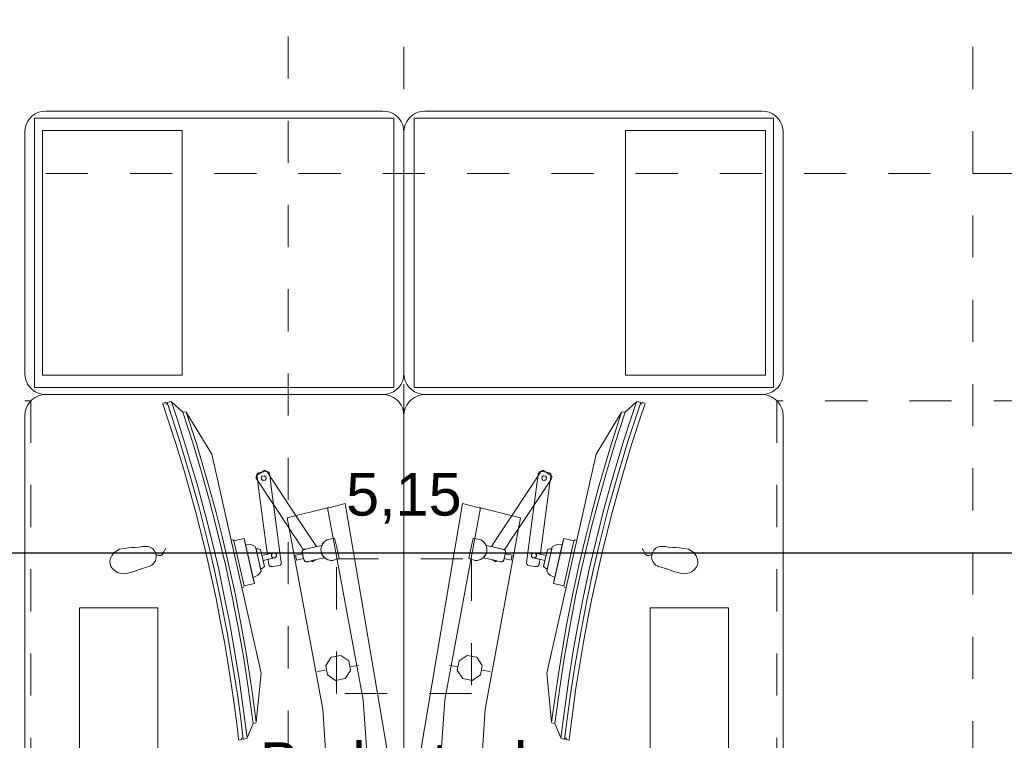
# Model space of a CAD drawing. Header units: metres. Extents: x -45.2 to 14.3, y -31.8 to 10.2.
# Tile 92 of 141: x -3.6 to -1.3, y -18.9 to -17.2. Entities that reach past the tile are written whole.
import ezdxf

# ---------------------------------------------------------------- set-up
doc = ezdxf.new("R2010")
doc.units = ezdxf.units.M
doc.header["$LTSCALE"] = 0.05
for name, pattern in [('gestrichelt - 01', [2, 1, -1]), ('Raster 01', [2, 1, -1]), ('VW-01 Strichlinie kurz', [2, 1, -1])]:
    doc.linetypes.add(name, pattern=pattern)
for name, color, linetype, lineweight in [('013_Beton und Stahlbetonarbeiten-Deckenversprung GRU', 7, 'VW-01 Strichlinie kurz', 9), ('053_Niederspannungsanlagen-Bodentanks', 7, 'gestrichelt - 01', 9), ('AV1-Einrichtung Bemaßung', 7, 'Continuous', 9)]:
    doc.layers.add(name, color=color, linetype=linetype, lineweight=lineweight)
for name, color, linetype, lineweight, true_color in [('ACTES-Einrichtung Aufsicht.', 7, 'Continuous', 9, 0xa6a6a6), ('AV1-Bewegungsfläche', 7, 'gestrichelt - 01', 9, 0xd9d9d9), ('AV1-Raster', 7, 'Raster 01', 9, 0xa6a6a6)]:
    doc.layers.add(name, color=color, linetype=linetype, lineweight=lineweight, true_color=true_color)
doc.styles.add('Arial', font='arial.ttf')

msp = doc.modelspace()

# ---------------------------------------------------------------- linework, layer by layer
at = {"layer": '013_Beton und Stahlbetonarbeiten-Deckenversprung GRU', "linetype": 'VW-01 Strichlinie kurz'}
msp.add_line((-2.975, -13.625), (-2.975, -21.725), dxfattribs=at)
at = {"layer": '053_Niederspannungsanlagen-Bodentanks'}
msp.add_lwpolyline([(-2.86, -18.465), (-2.54, -18.465), (-2.54, -18.785), (-2.86, -18.785)], close=True, dxfattribs=at)
at = {"layer": 'ACTES-Einrichtung Aufsicht.'}
for p, q in [((-3.0847, -18.5328), (-3.11, -18.4206)), ((-3.0781, -18.4213), (-3.0561, -18.5188)), ((-2.3219, -18.4213), (-2.3439, -18.5188)), ((-2.3153, -18.5328), (-2.29, -18.4206)), ((-2.826, -18.7208), (-2.8081, -18.7181)), ((-2.574, -18.7208), (-2.5919, -18.7181)), ((-2.8858, -18.7296), (-2.905, -18.7325)), ((-2.5142, -18.7296), (-2.495, -18.7325))]:
    msp.add_line(p, q, dxfattribs=at)
for points in [[(-2.75, -17.402), (-2.7413, -17.4028), (-2.7329, -17.405), (-2.725, -17.4087), (-2.7179, -17.4137), (-2.7117, -17.4199), (-2.7067, -17.427), (-2.703, -17.4349), (-2.7008, -17.4433), (-2.7, -17.452), (-2.7, -18.025), (-2.7, -18.025), (-2.7008, -18.0337), (-2.703, -18.0421), (-2.7067, -18.05), (-2.7117, -18.0571), (-2.7179, -18.0633), (-2.725, -18.0683), (-2.7329, -18.072), (-2.7413, -18.0742), (-2.75, -18.075), (-3.55, -18.075), (-3.55, -18.075), (-3.5587, -18.0742), (-3.5671, -18.072), (-3.575, -18.0683), (-3.5821, -18.0633), (-3.5883, -18.0571), (-3.5933, -18.05), (-3.597, -18.0421), (-3.5992, -18.0337), (-3.6, -18.025), (-3.6, -17.452), (-3.6, -17.452), (-3.5992, -17.4433), (-3.597, -17.4349), (-3.5933, -17.427), (-3.5883, -17.4199), (-3.5821, -17.4137), (-3.575, -17.4087), (-3.5671, -17.405), (-3.5587, -17.4028), (-3.55, -17.402)], [(-2.65, -17.402), (-2.6587, -17.4028), (-2.6671, -17.405), (-2.675, -17.4087), (-2.6821, -17.4137), (-2.6883, -17.4199), (-2.6933, -17.427), (-2.697, -17.4349), (-2.6992, -17.4433), (-2.7, -17.452), (-2.7, -18.025), (-2.7, -18.025), (-2.6992, -18.0337), (-2.697, -18.0421), (-2.6933, -18.05), (-2.6883, -18.0571), (-2.6821, -18.0633), (-2.675, -18.0683), (-2.6671, -18.072), (-2.6587, -18.0742), (-2.65, -18.075), (-1.85, -18.075), (-1.85, -18.075), (-1.8413, -18.0742), (-1.8329, -18.072), (-1.825, -18.0683), (-1.8179, -18.0633), (-1.8117, -18.0571), (-1.8067, -18.05), (-1.803, -18.0421), (-1.8008, -18.0337), (-1.8, -18.025), (-1.8, -17.452), (-1.8, -17.452), (-1.8008, -17.4433), (-1.803, -17.4349), (-1.8067, -17.427), (-1.8117, -17.4199), (-1.8179, -17.4137), (-1.825, -17.4087), (-1.8329, -17.405), (-1.8413, -17.4028), (-1.85, -17.402)], [(-3.5772, -17.419), (-2.724, -17.419), (-2.724, -18.058), (-3.5772, -18.058)], [(-2.676, -17.419), (-1.8228, -17.419), (-1.8228, -18.058), (-2.676, -18.058)], [(-3.5582, -17.448), (-3.2262, -17.448), (-3.2262, -18.029), (-3.5582, -18.029)], [(-2.1738, -17.448), (-1.8418, -17.448), (-1.8418, -18.029), (-2.1738, -18.029)], [(-3.156, -18.2168), (-3.2165, -18.1167), (-3.218, -18.1157), (-3.2248, -18.1172), (-3.252, -18.0925), (-3.2535, -18.0916), (-3.262, -18.0936), (-3.2609, -18.0968), (-3.2641, -18.0975), (-3.2652, -18.0942), (-3.2715, -18.0957), (-3.2722, -18.097), (-3.264, -18.1213), (-3.2413, -18.1914), (-3.2209, -18.2587), (-3.194, -18.3553), (-3.1712, -18.4456), (-3.1554, -18.516), (-3.146, -18.5593), (-3.1368, -18.6062), (-3.1262, -18.6625), (-3.1196, -18.7005), (-3.1084, -18.7718), (-3.1022, -18.8157), (-3.0946, -18.8754), (-3.0923, -18.8945), (-3.0911, -18.8955), (-3.0848, -18.8941), (-3.0852, -18.8907), (-3.082, -18.89), (-3.0816, -18.8934), (-3.0731, -18.8915), (-3.0721, -18.89), (-3.0582, -18.856), (-3.0514, -18.8545), (-3.0505, -18.853), (-3.0388, -18.7366), (-3.0847, -18.5328), (-3.11, -18.4206)], [(-2.244, -18.2168), (-2.1835, -18.1167), (-2.182, -18.1157), (-2.1752, -18.1172), (-2.148, -18.0925), (-2.1465, -18.0916), (-2.138, -18.0936), (-2.1391, -18.0968), (-2.1359, -18.0975), (-2.1348, -18.0942), (-2.1285, -18.0957), (-2.1278, -18.097), (-2.136, -18.1213), (-2.1587, -18.1914), (-2.1791, -18.2587), (-2.206, -18.3553), (-2.2288, -18.4456), (-2.2446, -18.516), (-2.254, -18.5593), (-2.2632, -18.6062), (-2.2738, -18.6625), (-2.2804, -18.7005), (-2.2916, -18.7718), (-2.2978, -18.8157), (-2.3054, -18.8754), (-2.3077, -18.8945), (-2.3089, -18.8955), (-2.3152, -18.8941), (-2.3148, -18.8907), (-2.318, -18.89), (-2.3184, -18.8934), (-2.3269, -18.8915), (-2.3279, -18.89), (-2.3418, -18.856), (-2.3486, -18.8545), (-2.3495, -18.853), (-2.3612, -18.7366), (-2.3153, -18.5328), (-2.29, -18.4206)], [(-3.2165, -18.1167), (-3.218, -18.1157), (-3.2248, -18.1172), (-3.2014, -18.1899), (-3.1806, -18.2592), (-3.1615, -18.3271), (-3.1445, -18.3925), (-3.1231, -18.4825), (-3.1083, -18.5507), (-3.0934, -18.6272), (-3.0811, -18.6969), (-3.0697, -18.7702), (-3.0582, -18.856), (-3.0514, -18.8545), (-3.0505, -18.853), (-3.0594, -18.786), (-3.0666, -18.7384), (-3.0755, -18.6832), (-3.0861, -18.6225), (-3.1009, -18.5473), (-3.1153, -18.4804), (-3.1306, -18.4152), (-3.1458, -18.3552), (-3.1636, -18.2897), (-3.1927, -18.191)], [(-2.1835, -18.1167), (-2.182, -18.1157), (-2.1752, -18.1172), (-2.1986, -18.1899), (-2.2194, -18.2592), (-2.2385, -18.3271), (-2.2555, -18.3925), (-2.2769, -18.4825), (-2.2917, -18.5507), (-2.3066, -18.6272), (-2.3189, -18.6969), (-2.3303, -18.7702), (-2.3418, -18.856), (-2.3486, -18.8545), (-2.3495, -18.853), (-2.3406, -18.786), (-2.3334, -18.7384), (-2.3245, -18.6832), (-2.3139, -18.6225), (-2.2991, -18.5473), (-2.2847, -18.4804), (-2.2694, -18.4152), (-2.2542, -18.3552), (-2.2364, -18.2897), (-2.2073, -18.191)], [(-2.937, -18.4426), (-2.9383, -18.4432), (-2.9387, -18.4433), (-2.9389, -18.443), (-2.9394, -18.4422), (-2.9413, -18.4394), (-2.945, -18.4338), (-2.9524, -18.4225), (-2.9674, -18.3999), (-2.9972, -18.3547), (-3.0271, -18.3095), (-3.042, -18.2869), (-3.0494, -18.2756), (-3.0504, -18.274), (-3.051, -18.2724), (-3.051, -18.2708), (-3.0507, -18.2693), (-3.0493, -18.2671), (-3.0449, -18.2641), (-3.036, -18.2582), (-3.0338, -18.2567), (-3.0314, -18.2556), (-3.0301, -18.2554), (-3.0291, -18.2555), (-3.0279, -18.2558), (-3.0265, -18.2566), (-3.0253, -18.2577), (-3.0232, -18.2609), (-2.9571, -18.361), (-2.924, -18.411), (-2.9077, -18.436)], [(-3.0381, -18.2595), (-3.0262, -18.258), (-3.0233, -18.2581), (-3.0221, -18.2587), (-3.0213, -18.2592), (-3.02, -18.2607), (-3.0192, -18.2624), (-3.019, -18.2635), (-3.0188, -18.2653), (-3.0178, -18.2728), (-3.0158, -18.2878), (-3.0118, -18.3178), (-3.0039, -18.3778), (-2.9959, -18.4378), (-2.992, -18.4678), (-2.9915, -18.4715), (-2.9912, -18.4734), (-2.9911, -18.4743), (-2.9911, -18.4759), (-2.9917, -18.4777), (-2.9923, -18.4786), (-2.9929, -18.4793), (-2.994, -18.4802), (-2.9969, -18.481), (-2.9998, -18.4814), (-3.0057, -18.4822), (-3.0116, -18.483), (-3.0146, -18.4834), (-3.0175, -18.4828), (-3.019, -18.4818), (-3.0196, -18.4811), (-3.0205, -18.4795), (-3.0209, -18.4781), (-3.021, -18.4772), (-3.0212, -18.4753), (-3.0217, -18.4715), (-3.0222, -18.4678), (-3.0222, -18.4661), (-3.0204, -18.4657), (-3.0056, -18.4621), (-3.0041, -18.4609), (-3.003, -18.4592), (-3.0026, -18.4573), (-3.0028, -18.4553), (-3.0036, -18.4535), (-3.0049, -18.4521), (-3.0066, -18.4512), (-3.0086, -18.4509), (-3.0234, -18.4541), (-3.0239, -18.4542), (-3.0241, -18.4539), (-3.0242, -18.453), (-3.0244, -18.4511), (-3.0249, -18.4473), (-3.0259, -18.4398), (-3.0339, -18.3799), (-3.0418, -18.3199), (-3.0458, -18.2899), (-3.0478, -18.2749), (-3.0488, -18.2674), (-3.0488, -18.2655), (-3.0483, -18.2635), (-3.0474, -18.2623), (-3.0464, -18.2614), (-3.0449, -18.2606)], [(-3.0296, -18.2785), (-3.0341, -18.2793), (-3.0379, -18.2768), (-3.0387, -18.2722), (-3.0361, -18.2685), (-3.0316, -18.2676), (-3.0278, -18.2702), (-3.027, -18.2747)], [(-2.463, -18.4426), (-2.4617, -18.4432), (-2.4613, -18.4433), (-2.4611, -18.443), (-2.4606, -18.4422), (-2.4587, -18.4394), (-2.455, -18.4338), (-2.4476, -18.4225), (-2.4326, -18.3999), (-2.4028, -18.3547), (-2.3729, -18.3095), (-2.358, -18.2869), (-2.3506, -18.2756), (-2.3496, -18.274), (-2.349, -18.2724), (-2.349, -18.2708), (-2.3493, -18.2693), (-2.3507, -18.2671), (-2.3551, -18.2641), (-2.364, -18.2582), (-2.3662, -18.2567), (-2.3686, -18.2556), (-2.3699, -18.2554), (-2.3709, -18.2555), (-2.3721, -18.2558), (-2.3735, -18.2566), (-2.3747, -18.2577), (-2.3768, -18.2609), (-2.4429, -18.361), (-2.476, -18.411), (-2.4923, -18.436)], [(-2.3619, -18.2595), (-2.3738, -18.258), (-2.3767, -18.2581), (-2.3779, -18.2587), (-2.3787, -18.2592), (-2.38, -18.2607), (-2.3808, -18.2624), (-2.381, -18.2635), (-2.3812, -18.2653), (-2.3822, -18.2728), (-2.3842, -18.2878), (-2.3882, -18.3178), (-2.3961, -18.3778), (-2.4041, -18.4378), (-2.408, -18.4678), (-2.4085, -18.4715), (-2.4088, -18.4734), (-2.4089, -18.4743), (-2.4089, -18.4759), (-2.4083, -18.4777), (-2.4077, -18.4786), (-2.4071, -18.4793), (-2.406, -18.4802), (-2.4031, -18.481), (-2.4002, -18.4814), (-2.3943, -18.4822), (-2.3884, -18.483), (-2.3854, -18.4834), (-2.3825, -18.4828), (-2.381, -18.4818), (-2.3804, -18.4811), (-2.3795, -18.4795), (-2.3791, -18.4781), (-2.379, -18.4772), (-2.3788, -18.4753), (-2.3783, -18.4715), (-2.3778, -18.4678), (-2.3778, -18.4661), (-2.3796, -18.4657), (-2.3944, -18.4621), (-2.3959, -18.4609), (-2.397, -18.4592), (-2.3974, -18.4573), (-2.3972, -18.4553), (-2.3964, -18.4535), (-2.3951, -18.4521), (-2.3934, -18.4512), (-2.3914, -18.4509), (-2.3766, -18.4541), (-2.3761, -18.4542), (-2.3759, -18.4539), (-2.3758, -18.453), (-2.3756, -18.4511), (-2.3751, -18.4473), (-2.3741, -18.4398), (-2.3661, -18.3799), (-2.3582, -18.3199), (-2.3542, -18.2899), (-2.3522, -18.2749), (-2.3512, -18.2674), (-2.3512, -18.2655), (-2.3517, -18.2635), (-2.3526, -18.2623), (-2.3536, -18.2614), (-2.3551, -18.2606)], [(-2.3704, -18.2785), (-2.373, -18.2747), (-2.3722, -18.2702), (-2.3684, -18.2676), (-2.3639, -18.2685), (-2.3613, -18.2722), (-2.3621, -18.2768), (-2.3659, -18.2793)], [(-2.8583, -20.1796), (-2.8604, -20.189), (-2.8604, -20.189), (-2.8707, -20.2343), (-2.867, -20.2346), (-2.8281, -20.2437), (-2.8281, -20.2437), (-2.7264, -19.532), (-2.7264, -19.532), (-2.7385, -18.9288), (-2.8392, -18.3339), (-2.8783, -18.3435), (-2.8817, -18.3438), (-2.8817, -18.3438), (-2.7968, -18.7996), (-2.7646, -19.2621), (-2.7642, -19.2627), (-2.7644, -19.2884), (-2.7644, -19.2884), (-2.769, -19.5072), (-2.769, -19.5072), (-2.8479, -20.1305), (-2.8479, -20.1305), (-2.8582, -20.1796)], [(-2.5417, -20.1796), (-2.5396, -20.189), (-2.5396, -20.189), (-2.5293, -20.2343), (-2.533, -20.2346), (-2.5719, -20.2437), (-2.5719, -20.2437), (-2.6736, -19.532), (-2.6736, -19.532), (-2.6615, -18.9288), (-2.5608, -18.3339), (-2.5217, -18.3435), (-2.5183, -18.3438), (-2.5183, -18.3438), (-2.6032, -18.7996), (-2.6354, -19.2621), (-2.6358, -19.2627), (-2.6356, -19.2884), (-2.6356, -19.2884), (-2.631, -19.5072), (-2.631, -19.5072), (-2.5521, -20.1305), (-2.5521, -20.1305), (-2.5418, -20.1796)], [(-3.3106, -18.4849), (-3.3212, -18.4878), (-3.3276, -18.4901), (-3.334, -18.4926), (-3.3431, -18.4959), (-3.3533, -18.4985), (-3.3633, -18.5006), (-3.3706, -18.4995), (-3.378, -18.4983), (-3.3822, -18.4958), (-3.3887, -18.4911), (-3.3922, -18.4875), (-3.3955, -18.4828), (-3.3975, -18.4773), (-3.3979, -18.4707), (-3.3962, -18.464), (-3.3936, -18.4581), (-3.3908, -18.4542), (-3.3879, -18.4502), (-3.3816, -18.4463), (-3.3753, -18.4423), (-3.3635, -18.4402), (-3.3538, -18.4386), (-3.3452, -18.4381), (-3.3384, -18.4379), (-3.3282, -18.4372), (-3.3207, -18.4359), (-3.3142, -18.4353), (-3.3066, -18.4358), (-3.303, -18.4371), (-3.299, -18.4392), (-3.2955, -18.4418), (-3.2935, -18.4442), (-3.2912, -18.4475), (-3.2899, -18.4505), (-3.2888, -18.4549), (-3.2883, -18.4571), (-3.2879, -18.4617), (-3.2885, -18.4651), (-3.2898, -18.4696), (-3.2909, -18.4715), (-3.2941, -18.4761), (-3.298, -18.4796), (-3.3015, -18.4818), (-3.3044, -18.483)], [(-3.0847, -18.5328), (-3.0808, -18.5319), (-3.0794, -18.5292), (-3.1036, -18.4219), (-3.1061, -18.4197), (-3.11, -18.4206), (-3.0847, -18.5328)], [(-3.0794, -18.5292), (-3.055, -18.5237), (-3.0792, -18.4164), (-3.1036, -18.4219)], [(-3.0759, -18.4311), (-3.0697, -18.4303), (-3.0634, -18.431), (-3.0575, -18.433), (-3.0522, -18.4362), (-3.0391, -18.4942), (-3.0425, -18.4994), (-3.047, -18.5038), (-3.0524, -18.5071), (-3.0583, -18.5091)], [(-2.8996, -18.4342), (-2.8958, -18.4333), (-2.8949, -18.4331), (-2.8952, -18.434), (-2.8958, -18.4359), (-2.8964, -18.4378), (-2.8967, -18.4399), (-2.8969, -18.442), (-2.8969, -18.4441), (-2.8968, -18.4463), (-2.8964, -18.4484), (-2.8959, -18.4505), (-2.8952, -18.4525), (-2.8943, -18.4545), (-2.8933, -18.4564), (-2.8922, -18.4581), (-2.8909, -18.4597), (-2.8895, -18.4612), (-2.8888, -18.4619), (-2.8885, -18.4623), (-2.8884, -18.4623), (-2.8884, -18.4624), (-2.8886, -18.4625), (-2.8924, -18.4633), (-2.9001, -18.465), (-2.9153, -18.4685), (-2.923, -18.4702), (-2.9268, -18.4711), (-2.9287, -18.4715), (-2.9297, -18.4717), (-2.9301, -18.4718), (-2.9307, -18.4719), (-2.9317, -18.472), (-2.9327, -18.4718), (-2.9336, -18.4716), (-2.934, -18.4714), (-2.9343, -18.4712), (-2.9346, -18.471), (-2.9354, -18.4704), (-2.9359, -18.4699), (-2.9364, -18.4693), (-2.9371, -18.4679), (-2.9375, -18.4664), (-2.9388, -18.4604), (-2.9402, -18.4544), (-2.9409, -18.4514), (-2.9412, -18.4499), (-2.9414, -18.4484), (-2.9412, -18.4468), (-2.9409, -18.4461), (-2.9407, -18.4456), (-2.9402, -18.4449), (-2.9399, -18.4444), (-2.9392, -18.4438), (-2.9384, -18.4432), (-2.9375, -18.4428), (-2.9371, -18.4427), (-2.9369, -18.4426), (-2.9359, -18.4424), (-2.934, -18.4419), (-2.9302, -18.4411)], [(-2.8539, -18.4645), (-2.8694, -18.4687), (-2.8694, -18.4687), (-2.8742, -18.4686), (-2.8788, -18.4677), (-2.8832, -18.4659), (-2.8871, -18.4634), (-2.8906, -18.4602), (-2.8933, -18.4563), (-2.8954, -18.4521), (-2.8966, -18.4475), (-2.8969, -18.4428), (-2.8964, -18.4381), (-2.895, -18.4336), (-2.8929, -18.4295), (-2.89, -18.4257), (-2.8864, -18.4226), (-2.8824, -18.4202), (-2.8823, -18.4202), (-2.8647, -18.4156), (-2.8596, -18.4384)], [(-2.5461, -18.4645), (-2.5306, -18.4687), (-2.5306, -18.4687), (-2.5258, -18.4686), (-2.5212, -18.4677), (-2.5168, -18.4659), (-2.5129, -18.4634), (-2.5094, -18.4602), (-2.5067, -18.4563), (-2.5046, -18.4521), (-2.5034, -18.4475), (-2.5031, -18.4428), (-2.5036, -18.4381), (-2.505, -18.4336), (-2.5071, -18.4295), (-2.51, -18.4257), (-2.5136, -18.4226), (-2.5176, -18.4202), (-2.5177, -18.4202), (-2.5353, -18.4156), (-2.5404, -18.4384)], [(-2.5004, -18.4342), (-2.5042, -18.4333), (-2.5051, -18.4331), (-2.5048, -18.434), (-2.5042, -18.4359), (-2.5036, -18.4378), (-2.5033, -18.4399), (-2.5031, -18.442), (-2.5031, -18.4441), (-2.5032, -18.4463), (-2.5036, -18.4484), (-2.5041, -18.4505), (-2.5048, -18.4525), (-2.5057, -18.4545), (-2.5067, -18.4564), (-2.5078, -18.4581), (-2.5091, -18.4597), (-2.5105, -18.4612), (-2.5112, -18.4619), (-2.5115, -18.4623), (-2.5116, -18.4623), (-2.5116, -18.4624), (-2.5114, -18.4625), (-2.5076, -18.4633), (-2.4999, -18.465), (-2.4847, -18.4685), (-2.477, -18.4702), (-2.4732, -18.4711), (-2.4713, -18.4715), (-2.4703, -18.4717), (-2.4699, -18.4718), (-2.4693, -18.4719), (-2.4683, -18.472), (-2.4673, -18.4718), (-2.4664, -18.4716), (-2.466, -18.4714), (-2.4657, -18.4712), (-2.4654, -18.471), (-2.4646, -18.4704), (-2.4641, -18.4699), (-2.4636, -18.4693), (-2.4629, -18.4679), (-2.4625, -18.4664), (-2.4612, -18.4604), (-2.4598, -18.4544), (-2.4591, -18.4514), (-2.4588, -18.4499), (-2.4586, -18.4484), (-2.4588, -18.4468), (-2.4591, -18.4461), (-2.4593, -18.4456), (-2.4598, -18.4449), (-2.4601, -18.4444), (-2.4608, -18.4438), (-2.4616, -18.4432), (-2.4625, -18.4428), (-2.4629, -18.4427), (-2.4631, -18.4426), (-2.4641, -18.4424), (-2.466, -18.4419), (-2.4698, -18.4411)], [(-2.3241, -18.4311), (-2.3303, -18.4303), (-2.3366, -18.431), (-2.3425, -18.433), (-2.3478, -18.4362), (-2.3609, -18.4942), (-2.3575, -18.4994), (-2.353, -18.5038), (-2.3476, -18.5071), (-2.3417, -18.5091)], [(-2.3206, -18.5292), (-2.345, -18.5237), (-2.3208, -18.4164), (-2.2964, -18.4219)], [(-2.3153, -18.5328), (-2.3192, -18.5319), (-2.3206, -18.5292), (-2.2964, -18.4219), (-2.2939, -18.4197), (-2.29, -18.4206), (-2.3153, -18.5328)], [(-2.0894, -18.4849), (-2.0788, -18.4878), (-2.0724, -18.4901), (-2.066, -18.4926), (-2.0569, -18.4959), (-2.0467, -18.4985), (-2.0367, -18.5006), (-2.0294, -18.4995), (-2.022, -18.4983), (-2.0178, -18.4958), (-2.0113, -18.4911), (-2.0078, -18.4875), (-2.0045, -18.4828), (-2.0025, -18.4773), (-2.0021, -18.4707), (-2.0038, -18.464), (-2.0064, -18.4581), (-2.0092, -18.4542), (-2.0121, -18.4502), (-2.0184, -18.4463), (-2.0247, -18.4423), (-2.0365, -18.4402), (-2.0462, -18.4386), (-2.0548, -18.4381), (-2.0616, -18.4379), (-2.0718, -18.4372), (-2.0793, -18.4359), (-2.0858, -18.4353), (-2.0934, -18.4358), (-2.097, -18.4371), (-2.101, -18.4392), (-2.1045, -18.4418), (-2.1065, -18.4442), (-2.1088, -18.4475), (-2.1101, -18.4505), (-2.1112, -18.4549), (-2.1117, -18.4571), (-2.1121, -18.4617), (-2.1115, -18.4651), (-2.1102, -18.4696), (-2.1091, -18.4715), (-2.1059, -18.4761), (-2.102, -18.4796), (-2.0985, -18.4818), (-2.0956, -18.483)], [(-3.051, -18.4412), (-3.0485, -18.4411), (-3.0459, -18.4414), (-3.0434, -18.4419), (-3.0404, -18.4428), (-3.0359, -18.463), (-3.0313, -18.4832), (-3.0336, -18.4854), (-3.0357, -18.4869), (-3.0379, -18.4882), (-3.0402, -18.4893)], [(-3.0072, -18.4627), (-3.0084, -18.4629), (-3.0096, -18.4628), (-3.0107, -18.4625), (-3.0118, -18.4619), (-3.0127, -18.4612), (-3.0135, -18.4603), (-3.014, -18.4593), (-3.0144, -18.4582), (-3.0145, -18.457), (-3.0145, -18.4559), (-3.0142, -18.4547), (-3.0136, -18.4537), (-3.0129, -18.4527), (-3.012, -18.452), (-3.011, -18.4514), (-3.0099, -18.451), (-3.0372, -18.4572), (-3.0345, -18.4689), (-3.0072, -18.4627)], [(-3.0118, -18.4518), (-3.0109, -18.4513), (-3.0098, -18.451), (-3.0087, -18.4509), (-3.0076, -18.4509), (-3.0065, -18.4512), (-3.0055, -18.4517), (-3.0046, -18.4523), (-3.0039, -18.4531), (-3.0032, -18.4541), (-3.0028, -18.4551), (-3.0026, -18.4562), (-3.0026, -18.4573), (-3.0027, -18.4584), (-3.0031, -18.4594), (-3.0037, -18.4604), (-3.0044, -18.4612), (-3.0053, -18.4619), (-3.0053, -18.4619), (-3.0062, -18.4624), (-3.0073, -18.4627), (-3.0084, -18.4629), (-3.0095, -18.4628), (-3.0106, -18.4625), (-3.0116, -18.462), (-3.0125, -18.4614), (-3.0132, -18.4606), (-3.0139, -18.4597), (-3.0143, -18.4587), (-3.0145, -18.4576), (-3.0145, -18.4565), (-3.0144, -18.4554), (-3.014, -18.4543), (-3.0134, -18.4534), (-3.0127, -18.4525)], [(-2.9405, -18.4528), (-2.938, -18.4642), (-2.9546, -18.4679), (-2.9571, -18.4566)], [(-2.4429, -18.4566), (-2.4454, -18.4679), (-2.462, -18.4642), (-2.4595, -18.4528)], [(-2.3882, -18.4518), (-2.3891, -18.4513), (-2.3902, -18.451), (-2.3913, -18.4509), (-2.3924, -18.4509), (-2.3935, -18.4512), (-2.3945, -18.4517), (-2.3954, -18.4523), (-2.3961, -18.4531), (-2.3968, -18.4541), (-2.3972, -18.4551), (-2.3974, -18.4562), (-2.3974, -18.4573), (-2.3973, -18.4584), (-2.3969, -18.4594), (-2.3963, -18.4604), (-2.3956, -18.4612), (-2.3947, -18.4619), (-2.3947, -18.4619), (-2.3938, -18.4624), (-2.3927, -18.4627), (-2.3916, -18.4629), (-2.3905, -18.4628), (-2.3894, -18.4625), (-2.3884, -18.462), (-2.3875, -18.4614), (-2.3868, -18.4606), (-2.3861, -18.4597), (-2.3857, -18.4587), (-2.3855, -18.4576), (-2.3855, -18.4565), (-2.3856, -18.4554), (-2.386, -18.4543), (-2.3866, -18.4534), (-2.3873, -18.4525)], [(-2.3928, -18.4627), (-2.3916, -18.4629), (-2.3904, -18.4628), (-2.3893, -18.4625), (-2.3882, -18.4619), (-2.3873, -18.4612), (-2.3865, -18.4603), (-2.386, -18.4593), (-2.3856, -18.4582), (-2.3855, -18.457), (-2.3855, -18.4559), (-2.3858, -18.4547), (-2.3864, -18.4537), (-2.3871, -18.4527), (-2.388, -18.452), (-2.389, -18.4514), (-2.3901, -18.451), (-2.3628, -18.4572), (-2.3655, -18.4689), (-2.3928, -18.4627)], [(-2.349, -18.4412), (-2.3515, -18.4411), (-2.3541, -18.4414), (-2.3566, -18.4419), (-2.3596, -18.4428), (-2.3641, -18.463), (-2.3687, -18.4832), (-2.3664, -18.4854), (-2.3643, -18.4869), (-2.3621, -18.4882), (-2.3598, -18.4893)], [(-2.9139, -18.4699), (-2.9117, -18.4685), (-2.9107, -18.4678), (-2.9101, -18.4675), (-2.9099, -18.4673), (-2.9097, -18.4672), (-2.9099, -18.4672), (-2.9149, -18.4684), (-2.92, -18.4695), (-2.9206, -18.4697), (-2.9207, -18.4697), (-2.9208, -18.4697), (-2.9208, -18.4697), (-2.9208, -18.4697), (-2.9208, -18.4698), (-2.9205, -18.4699), (-2.92, -18.4703), (-2.9194, -18.4705), (-2.9192, -18.4706), (-2.919, -18.4707), (-2.9188, -18.4707), (-2.9182, -18.4709), (-2.9179, -18.4709), (-2.9176, -18.4709), (-2.9172, -18.4709), (-2.9167, -18.4709), (-2.9162, -18.4709), (-2.9157, -18.4708), (-2.9153, -18.4706), (-2.9148, -18.4704), (-2.9143, -18.4702)], [(-2.4861, -18.4699), (-2.4883, -18.4685), (-2.4893, -18.4678), (-2.4899, -18.4675), (-2.4901, -18.4673), (-2.4903, -18.4672), (-2.4901, -18.4672), (-2.4851, -18.4684), (-2.48, -18.4695), (-2.4794, -18.4697), (-2.4793, -18.4697), (-2.4792, -18.4697), (-2.4792, -18.4697), (-2.4792, -18.4697), (-2.4792, -18.4698), (-2.4795, -18.4699), (-2.48, -18.4703), (-2.4806, -18.4705), (-2.4808, -18.4706), (-2.481, -18.4707), (-2.4812, -18.4707), (-2.4818, -18.4709), (-2.4821, -18.4709), (-2.4824, -18.4709), (-2.4828, -18.4709), (-2.4833, -18.4709), (-2.4838, -18.4709), (-2.4843, -18.4708), (-2.4847, -18.4706), (-2.4852, -18.4704), (-2.4857, -18.4702)], [(-3.4704, -18.5814), (-3.2844, -18.5814), (-3.2844, -19.0627), (-3.4704, -19.0627)], [(-1.9296, -19.0627), (-2.1156, -19.0627), (-2.1156, -18.5814), (-1.9296, -18.5814)], [(-2.8499, -18.6944), (-2.8309, -18.7074), (-2.8266, -18.7301), (-2.8396, -18.7492), (-2.8623, -18.7535), (-2.8814, -18.7405), (-2.8857, -18.7178), (-2.8727, -18.6987)], [(-2.5501, -18.6944), (-2.5273, -18.6987), (-2.5143, -18.7178), (-2.5186, -18.7405), (-2.5377, -18.7535), (-2.5604, -18.7492), (-2.5734, -18.7301), (-2.5691, -18.7074)]]:
    msp.add_lwpolyline(points, close=True, dxfattribs=at)
for points in [[(-3.6, -20.525), (-3.6, -18.125), (-3.6, -18.125), (-3.5992, -18.1163), (-3.597, -18.1079), (-3.5933, -18.1), (-3.5883, -18.0929), (-3.5821, -18.0867), (-3.575, -18.0817), (-3.5671, -18.078), (-3.5587, -18.0758), (-3.55, -18.075), (-2.75, -18.075), (-2.75, -18.075), (-2.7413, -18.0758), (-2.7329, -18.078), (-2.725, -18.0817), (-2.7179, -18.0867), (-2.7117, -18.0929), (-2.7067, -18.1), (-2.703, -18.1079), (-2.7008, -18.1163), (-2.7, -18.125), (-2.7, -20.525)], [(-1.8, -20.525), (-1.8, -18.125), (-1.8, -18.125), (-1.8008, -18.1163), (-1.803, -18.1079), (-1.8067, -18.1), (-1.8117, -18.0929), (-1.8179, -18.0867), (-1.825, -18.0817), (-1.8329, -18.078), (-1.8413, -18.0758), (-1.85, -18.075), (-2.65, -18.075), (-2.65, -18.075), (-2.6587, -18.0758), (-2.6671, -18.078), (-2.675, -18.0817), (-2.6821, -18.0867), (-2.6883, -18.0929), (-2.6933, -18.1), (-2.697, -18.1079), (-2.6992, -18.1163), (-2.7, -18.125), (-2.7, -20.525)], [(-3.262, -18.0937), (-3.2316, -18.1863), (-3.207, -18.2686), (-3.1851, -18.3464), (-3.1653, -18.4253), (-3.1502, -18.4886), (-3.1342, -18.5639), (-3.1197, -18.6396), (-3.1059, -18.7194), (-3.0946, -18.7915), (-3.0875, -18.8445), (-3.0815, -18.8934), (-3.0731, -18.8915), (-3.0721, -18.89), (-3.0903, -18.7554), (-3.102, -18.6834), (-3.114, -18.6144), (-3.1255, -18.5578), (-3.1405, -18.4864), (-3.1561, -18.4214), (-3.1681, -18.3731), (-3.1738, -18.3505), (-3.191, -18.288), (-3.2057, -18.2384), (-3.223, -18.1808), (-3.2376, -18.1354), (-3.252, -18.0925), (-3.2535, -18.0916), (-3.262, -18.0936)], [(-2.138, -18.0937), (-2.1684, -18.1863), (-2.193, -18.2686), (-2.2149, -18.3464), (-2.2347, -18.4253), (-2.2498, -18.4886), (-2.2658, -18.5639), (-2.2803, -18.6396), (-2.2941, -18.7194), (-2.3054, -18.7915), (-2.3125, -18.8445), (-2.3185, -18.8934), (-2.3269, -18.8915), (-2.3279, -18.89), (-2.3097, -18.7554), (-2.298, -18.6834), (-2.286, -18.6144), (-2.2745, -18.5578), (-2.2595, -18.4864), (-2.2439, -18.4214), (-2.2319, -18.3731), (-2.2262, -18.3505), (-2.209, -18.288), (-2.1943, -18.2384), (-2.177, -18.1808), (-2.1624, -18.1354), (-2.148, -18.0925), (-2.1465, -18.0916), (-2.138, -18.0936)], [(-2.7646, -19.2621), (-2.7968, -18.7996), (-2.8817, -18.3438), (-2.9769, -18.3673), (-2.9769, -18.3673), (-2.8928, -18.8216), (-2.8624, -19.2825)], [(-2.6354, -19.2621), (-2.6032, -18.7996), (-2.5183, -18.3438), (-2.4231, -18.3673), (-2.4231, -18.3673), (-2.5072, -18.8216), (-2.5376, -19.2825)], [(-2.8823, -18.4202), (-2.8863, -18.4226), (-2.8899, -18.4256), (-2.8928, -18.4293), (-2.895, -18.4334), (-2.8964, -18.4379), (-2.8969, -18.4425)], [(-2.5031, -18.4425), (-2.5036, -18.4379), (-2.505, -18.4334), (-2.5072, -18.4293), (-2.5101, -18.4256), (-2.5137, -18.4226), (-2.5177, -18.4202)], [(-3.2887, -18.4553), (-3.2871, -18.4557), (-3.2855, -18.4561), (-3.2841, -18.4564), (-3.2827, -18.4566), (-3.2814, -18.4568), (-3.2801, -18.4569), (-3.279, -18.4568), (-3.2779, -18.4568), (-3.277, -18.4566), (-3.2761, -18.4563), (-3.2753, -18.456), (-3.2746, -18.4556), (-3.2739, -18.4551), (-3.2734, -18.4545), (-3.2729, -18.4539), (-3.2725, -18.4532), (-3.2718, -18.4516), (-3.2711, -18.4501), (-3.2702, -18.4485), (-3.2694, -18.4469), (-3.2684, -18.4453), (-3.2675, -18.4437), (-3.2665, -18.442), (-3.2654, -18.4403)], [(-2.8941, -18.455), (-2.8916, -18.4589), (-2.8884, -18.4623), (-2.8846, -18.4651), (-2.8804, -18.4672), (-2.8759, -18.4684), (-2.8712, -18.4688)], [(-2.5288, -18.4688), (-2.5241, -18.4684), (-2.5196, -18.4672), (-2.5154, -18.4651), (-2.5116, -18.4623), (-2.5084, -18.4589), (-2.5059, -18.455)], [(-2.1113, -18.4553), (-2.1129, -18.4557), (-2.1145, -18.4561), (-2.1159, -18.4564), (-2.1173, -18.4566), (-2.1186, -18.4568), (-2.1199, -18.4569), (-2.121, -18.4568), (-2.1221, -18.4568), (-2.123, -18.4566), (-2.1239, -18.4563), (-2.1247, -18.456), (-2.1254, -18.4556), (-2.1261, -18.4551), (-2.1266, -18.4545), (-2.1271, -18.4539), (-2.1275, -18.4532), (-2.1282, -18.4516), (-2.1289, -18.4501), (-2.1298, -18.4485), (-2.1306, -18.4469), (-2.1316, -18.4453), (-2.1325, -18.4437), (-2.1335, -18.442), (-2.1346, -18.4403)], [(-2.9301, -18.4718), (-2.9301, -18.4718), (-2.9301, -18.4718), (-2.9301, -18.4718), (-2.9302, -18.4718), (-2.9302, -18.4718), (-2.9303, -18.4719), (-2.9304, -18.4719), (-2.9305, -18.4719), (-2.9306, -18.4719), (-2.9307, -18.4719), (-2.9309, -18.4719), (-2.9311, -18.4719), (-2.9315, -18.472), (-2.9318, -18.4719), (-2.9322, -18.4719), (-2.9325, -18.4719), (-2.9329, -18.4718), (-2.9332, -18.4717), (-2.9335, -18.4716), (-2.9338, -18.4715)], [(-2.4699, -18.4718), (-2.4699, -18.4718), (-2.4699, -18.4718), (-2.4699, -18.4718), (-2.4698, -18.4718), (-2.4698, -18.4718), (-2.4697, -18.4719), (-2.4696, -18.4719), (-2.4695, -18.4719), (-2.4694, -18.4719), (-2.4693, -18.4719), (-2.4691, -18.4719), (-2.4689, -18.4719), (-2.4685, -18.472), (-2.4682, -18.4719), (-2.4678, -18.4719), (-2.4675, -18.4719), (-2.4671, -18.4718), (-2.4668, -18.4717), (-2.4665, -18.4716), (-2.4662, -18.4715)]]:
    msp.add_lwpolyline(points, dxfattribs=at)
at = {"layer": 'AV1-Bewegungsfläche', "color": 9, "true_color": 0xbbbbbb}
for points in [[(-3.5854, -18.0896), (-3.5854, -20.5604), (-4.6, -20.5604), (-4.6, -18.0896)], [(-1.8146, -18.0896), (-1.8146, -20.5604), (-0.8, -20.5604), (-0.8, -18.0896)]]:
    msp.add_lwpolyline(points, close=True, dxfattribs=at)
at = {"layer": 'AV1-Einrichtung Bemaßung', "color": 0, "lineweight": -2}
msp.add_line((-0.1957, -18.4512), (-5.2043, -18.4512), dxfattribs=at)
at = {"layer": 'AV1-Raster'}
for p, q in [((-2.7, -22.95), (-2.7, 1.35)), ((-1.35, -22.95), (-1.35, 1.35)), ((1.35, -17.55), (-40.5, -17.55))]:
    msp.add_line(p, q, dxfattribs=at)
at = {"layer": 'Defpoints', "color": 0, "lineweight": 0}
for p, q in [((-2.95, -17.402), (-2.95, -17.402)), ((-2.95, -17.402), (-2.95, -17.402)), ((-2.95, -18.075), (-2.95, -18.075)), ((-2.95, -18.075), (-2.95, -18.075)), ((-2.7, -18.625), (-2.7, -18.625)), ((-2.7, -18.625), (-2.7, -18.625))]:
    msp.add_line(p, q, dxfattribs=at)

# ---------------------------------------------------------------- texts
at = {"layer": '053_Niederspannungsanlagen-Bodentanks', "insert": (-3.0418, -19.0027), "char_height": 0.10087, "attachment_point": 7, "style": 'Arial'}
msp.add_mtext('Bodentank', dxfattribs=at)
at = {"layer": 'AV1-Einrichtung Bemaßung', "color": 0, "insert": (-2.8372, -18.3811), "char_height": 0.10087, "attachment_point": 7, "style": 'Arial'}
msp.add_mtext('5,15', dxfattribs=at)

doc.saveas('drawing.dxf')
